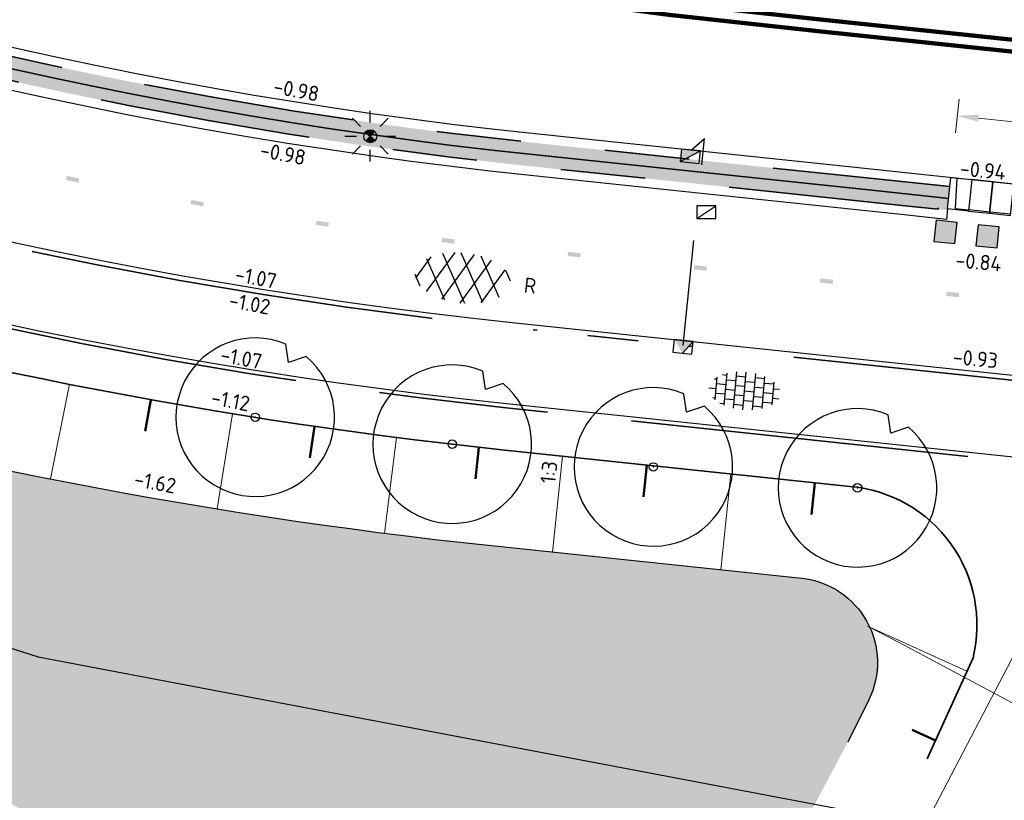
# Model space of a CAD drawing. Header units: metres. Extents: x -1 to 222837, y -2 to 853657.
# Tile 75 of 224: x 110745 to 110769, y 426760 to 426778. Entities that reach past the tile are written whole.
import ezdxf
from ezdxf.enums import TextEntityAlignment as Align

# ---------------------------------------------------------------- set-up
doc = ezdxf.new("R2010")
doc.units = ezdxf.units.M
doc.header["$XCLIPFRAME"] = 0
for name, pattern in [('1-1', [20, 10, -10]), ('RI-HWA_KOLKAANSLUITING', [4.3, 2.5, -1.8]), ('VH-AMSTELBAND', [30, 16, -4, 0, -2, 2, -2, 0, -4]), ('VH-OPSLUITBAND_100X200', [16, 8, -2, 4, -2]), ('VH-TROTTOIRBAND_130-150', [15, 5, -2, 2, -2, 2, -2])]:
    doc.linetypes.add(name, pattern=pattern)
doc.layers.add('A- Bestaand water', color=7, linetype='Continuous', true_color=0x5cadff)
for name, color, linetype in [('A-Maatvoering', 30, 'Continuous'), ('GreenToColour', 30, 'Continuous'), ('STEDIN BOVENGRONDS', 7, 'Continuous'), ('X-REF', 7, 'Continuous')]:
    doc.layers.add(name, color=color, linetype=linetype)
for name, color, linetype, lineweight in [('B-ALG', 8, 'Continuous', 5), ('B-GRS-WERKGRENS', 4, 'WERKGRENS', 25), ('B-OI-RI-GWA_KOLK-S', 30, 'Continuous', 30), ('B-WE-IE-TERREINAFSCHEIDING_KUNSTMATIG_HEKWERK-G', 22, 'IE-TERREINAFSCHEIDING-KUNSTMATIG', 13), ('Inritband', 200, 'Continuous', 25), ('N-GRN-BOOM', 70, 'Continuous', 25), ('N-GRN-BOOM @ 1', 70, 'Continuous', 25), ('N-WE-GR-BOS-A', 42, 'Continuous', 18), ('N-WE-GR-HAAG-G', 90, 'GR-HAAG1', 35), ('N-WE-GW-BERM-G', 90, 'Continuous', 35), ('N-WE-GW-TALUDARCERING_KORT-G', 90, 'Continuous', 50), ('N-WE-GW-TALUDARCERING_LANG-G', 90, 'Continuous', 18), ('N-WE-RI-HWA_KOLK-S', 150, 'Continuous', 25), ('N-WE-VH-KANTOPSLUITING_OPSLUITBAND_100X200-G VOETPAD', 150, 'VH-OPSLUITBAND_100X200', 35), ('N-WE-VH-KANTOPSLUITING_RWSBAND-G', 210, 'VH-TROTTOIRBAND_130-150', 35), ('N-WE-VH-KANTOPSLUITING_VOORKANT OB 100X200', 7, 'Continuous', 25), ('N-WE-VH-KANTOPSLUITING_VOORKANT RIJWIELPADBAND', 7, 'Continuous', 25), ('N-WE-VH-KANTOPSLUITING_VOORKANT RWS-BAND', 7, 'Continuous', 25), ('N-WE-VH-Trottoirband 150x170', 60, 'VH-AMSTELBAND', 35), ('N-WE-VH-VERHARDING_ASFALT-S', 7, 'Continuous', 25), ('N-WE-VH-VERHARDING_TEGEL-S', 7, 'Continuous', 25), ('N-WE-VW-MARKERING_DWARS-S', 7, 'Continuous', 25), ('N-WE-VW-MARKERING_LANGS-G', 7, 'Continuous', 35), ('N-WE-VW-MARKERING_LANGS_STREEP-G', 7, 'Continuous', 35), ('N-WTR-DAMWAND', 140, 'DAMWAND', 25), ('SLD-n-wm_wegmarkering', 7, 'Continuous', 25), ('X-XX-AL-HOOGTELABEL-T25', 7, 'Continuous', 25)]:
    doc.layers.add(name, color=color, linetype=linetype, lineweight=lineweight)
doc.layers.add('N-WE-RI-HWA_KOLKAANSLUITING-G', color=7, linetype='RI-HWA_KOLKAANSLUITING', lineweight=25, true_color=0x0078f0)
doc.styles.add('NLCS-ISO', font='NLCS-ISO.ttf')
doc.styles.add('NLCS-ISO-ANNOTATIEF-T25', font='NLCS-ISO.ttf', dxfattribs={"height": 2.5})
doc.styles.add('NLCS-ISO-M1000-T25', font='NLCS-ISO.ttf')
doc.linetypes.add('DAMWAND', pattern='A,2.2,-1,[132,ltypeshp.shx,S=0.5,R=0,X=-1,Y=0],3.2', length=6.4)
doc.linetypes.add('GR-HAAG1', pattern='A,6,[176,NLCS.shx,S=0.125,R=0,X=0,Y=0],-2', length=8)
doc.linetypes.add('IE-TERREINAFSCHEIDING-KUNSTMATIG', pattern='A,4,[82,NLCS.shx,S=0.75,R=90,X=0,Y=0],4,-2', length=10)
doc.linetypes.add('WERKGRENS', pattern='A,2.5,-1,[133,ltypeshp.shx,S=1,R=0,X=-1,Y=0],-1,2.5', length=7)
doc.dimstyles.new('NLCS-ANNOTATIEF-T25-PIJL', dxfattribs={"dimtxt": 2.5, "dimasz": 2.5, "dimexe": 2, "dimexo": 2, "dimgap": 0.7, "dimtad": 1, "dimzin": 0, "dimdsep": 46, "dimtxsty": 'NLCS-ISO-ANNOTATIEF-T25', "dimcen": 0, "dimdle": 2, "dimclrd": 256, "dimclre": 256, "dimclrt": 256, "dimadec": 5, "dimazin": 0, "dimtfac": 1, "dimtofl": 0, "dimtmove": 1, "dimatfit": 0, "dimfxl": 2, "dimfxlon": 1, "dimtfillclr": 254, "dimtolj": 1, "dimtzin": 0, "dimlwd": 18, "dimlwe": 18, "dimarcsym": 0})
picture_1 = doc.add_image_def('image1.ecw', size_in_pixel=(400001, 250001))
picture_2 = doc.add_image_def('image2.ecw', size_in_pixel=(120000, 80000))

# ---------------------------------------------------------------- blocks, each defined once
blk = doc.blocks.new('SVH-TEGEL_300X300_DUN_HALFST-SO')
for p, q in [((-4.5, -1.8), (-4.5, 1.8)), ((-3.7, 2.25), (-3, 2.25)), ((-3, -2.52), (-3, 2.52)), ((-1.5, -2.87), (-1.5, 2.87)), ((-1.5, 2.25), (0, 2.25)), ((0, -2.97), (0, 2.97)), ((1.5, -2.87), (1.5, 2.87)), ((1.5, 2.25), (3, 2.25)), ((3, -2.52), (3, 2.52)), ((4.5, -1.8), (4.5, 1.8)), ((-5.66, 0), (-4.5, 0)), ((-4.89, 1.5), (-4.5, 1.5)), ((-4.5, 0.75), (-3, 0.75)), ((-3, 1.5), (-1.5, 1.5)), ((-3, 0), (-1.5, 0)), ((-1.5, 0.75), (0, 0.75)), ((0, 1.5), (1.5, 1.5)), ((0, 0), (1.5, 0)), ((1.5, 0.75), (3, 0.75)), ((3, 1.5), (4.5, 1.5)), ((3, 0), (4.5, 0)), ((4.5, 0.75), (5.48, 0.75)), ((-4.89, -1.5), (-4.5, -1.5)), ((-4.5, -0.75), (-3, -0.75)), ((-3, -1.5), (-1.5, -1.5)), ((-1.5, -0.75), (0, -0.75)), ((0, -1.5), (1.5, -1.5)), ((1.5, -0.75), (3, -0.75)), ((3, -1.5), (4.5, -1.5)), ((4.5, -0.75), (5.48, -0.75)), ((-3.7, -2.25), (-3, -2.25)), ((-1.5, -2.25), (0, -2.25)), ((1.5, -2.25), (3, -2.25))]:
    blk.add_line(p, q)
at = {"style": 'NLCS-ISO'}
blk.add_attdef('FORMAAT', text='', height=1.8, dxfattribs=at).set_placement((-5.76, 0), align=Align.MIDDLE_RIGHT)
blk.add_attdef('KLEUR', text='', height=1.8, dxfattribs=at).set_placement((5.58, 0), align=Align.MIDDLE_LEFT)
at = {"style": 'NLCS-ISO', "flags": 1}
blk.add_attdef('FUNCTIE', text='', height=1.8, dxfattribs=at).set_placement((0.12, -3.58), align=Align.MIDDLE_CENTER)
blk = doc.blocks.new('SVH-ASFALT-SO')
at = {"ltscale": 0.1}
for p, q in [((-3.36, 2.17), (-1.83, 4.83)), ((-1.91, 0.69), (0.95, 5.64)), ((2.75, -0.22), (-0.47, 5.37)), ((0, 0), (3.27, 5.66)), ((4.87, 0.12), (1.65, 5.7)), ((2.18, -0.23), (5.32, 5.22)), ((6.7, 0.95), (4.04, 5.55)), ((0.36, -0.07), (-2.31, 4.55)), ((4.66, 0.07), (7.07, 4.25)), ((7.83, 2.99), (7.15, 4.18)), ((-2.72, 1.26), (-3.45, 2.54))]:
    blk.add_line(p, q, dxfattribs=at)
at = {"style": 'NLCS-ISO'}
blk.add_attdef('KLEUR', text='', height=1.8, dxfattribs=at).set_placement((9.49, 2.74), align=Align.MIDDLE_LEFT)
at = {"style": 'NLCS-ISO', "flags": 1}
blk.add_attdef('FUNCTIE', text='', height=1.8, dxfattribs=at).set_placement((0.12, -3.58), align=Align.MIDDLE_CENTER)
blk = doc.blocks.new('inritband zijkant')
at = {"layer": 'Inritband', "flags": 128}
blk.add_lwpolyline([(0, 0.75), (0, 0), (0.5, 0), (0.5, 0.75)], close=True, dxfattribs=at)
blk.add_lwpolyline([(0.144, 0), (0.18, 0.72), (0.5, 0.72)], dxfattribs=at)
blk = doc.blocks.new('N-SVW-MARKERING_DWARS_OVERSTEEK_BLOKSTREEP_050')
at = {"flags": 128}
blk.add_lwpolyline([(0, -0.25), (0.5, -0.25), (0.5, 0.25), (0, 0.25)], close=True, dxfattribs=at)
blk.add_solid([(0, 0.25), (0.5, 0.25), (0, -0.25), (0.5, -0.25)])
blk = doc.blocks.new('inritband tussenstuk')
at = {"layer": 'Inritband', "flags": 128}
blk.add_lwpolyline([(0, 0.75), (0, 0), (0.5, 0), (0.5, 0.75)], close=True, dxfattribs=at)
blk.add_lwpolyline([(0, 0.72), (0.5, 0.72)], dxfattribs=at)
blk = doc.blocks.new('30')
at = {"layer": 'SLD-n-wm_wegmarkering'}
blk.add_solid([(-0.15, -0.05), (-0.15, 0.05), (0.15, -0.05), (0.15, 0.05)], dxfattribs=at)
blk = doc.blocks.new('*U338')
at = {"layer": 'SLD-n-wm_wegmarkering'}
blk.add_blockref('30', (0.15, 0), dxfattribs=at)
blk = doc.blocks.new('*U339')
at = {"layer": 'SLD-n-wm_wegmarkering', "color": 0, "linetype": 'ByBlock', "lineweight": -2, "transparency": 16777216}
for p, rotation in [((110746.392, 426774.527), 348.257219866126), ((110749.337, 426773.957), 349.8305593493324), ((110752.297, 426773.468), 351.4038988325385), ((110755.269, 426773.06), 352.9772383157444), ((110758.251, 426772.729), 353.9884587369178), ((110761.234, 426772.415), 353.9884587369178), ((110764.218, 426772.101), 353.9884587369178), ((110767.201, 426771.787), 353.9884587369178)]:
    blk.add_blockref('*U338', p, dxfattribs=dict(at, rotation=rotation))
blk = doc.blocks.new('B-SRI-KOLK_TROTTOIR-SO')
at = {"color": 0}
blk.add_line((-1.125, 0), (1.125, 1.5), dxfattribs=at)
blk.add_3dface([(-1.125, 0), (1.125, 0), (1.125, 1.5), (-1.125, 1.5)], dxfattribs=at)
blk = doc.blocks.new('N-SRI-KOLK_TROTTOIR-SO')
blk.add_hatch(color=256).paths.add_polyline_path([(1.125, 1.5), (-1.125, 1.5), (-1.125, 0)])
blk.add_line((-1.125, 0), (1.125, 1.5))
at = {"flags": 128}
blk.add_lwpolyline([(-1.125, 0), (1.125, 0), (1.125, 1.5), (-1.125, 1.5)], close=True, dxfattribs=at)
blk = doc.blocks.new('TK in rijwielpadband')
at = {"layer": 'N-WE-RI-HWA_KOLK-S'}
blk.add_hatch(color=256, dxfattribs=at).paths.add_polyline_path([(2.25, 1.5), (0, 1.5), (1.125, 0)])
blk.add_line((1.125, 0), (2.25, 1.5), dxfattribs=at)
at = {"layer": 'N-WE-RI-HWA_KOLK-S', "flags": 128}
blk.add_lwpolyline([(0, 0), (2.25, 0), (2.25, 1.5), (0, 1.5)], close=True, dxfattribs=at)
blk = doc.blocks.new('*D475')
at = {"layer": 'A-Maatvoering', "linetype": 'Continuous', "lineweight": 18, "transparency": 16777216}
for p, q in [((110767.418, 426775.597), (110767.502, 426776.393)), ((110767.957, 426775.942), (110780.886, 426774.581)), ((110781.341, 426774.131), (110781.425, 426774.926))]:
    blk.add_line(p, q, dxfattribs=at)
at = {"layer": 'A-Maatvoering', "transparency": 16777216}
for points in [[(110767.966, 426776.025), (110767.949, 426775.859), (110767.46, 426775.995)], [(110780.895, 426774.664), (110780.877, 426774.498), (110781.383, 426774.529)]]:
    blk.add_solid(points, dxfattribs=at)
at = {"layer": 'Defpoints', "color": 0, "transparency": 16777216}
for p in [(110767.307, 426774.541), (110781.383, 426774.529), (110781.23, 426773.075)]:
    blk.add_point(p, dxfattribs=at)
at = {"layer": 'A-Maatvoering', "transparency": 16777216, "insert": (110774.463, 426775.649), "char_height": 0.5, "attachment_point": 5, "rotation": 353.9885, "style": 'NLCS-ISO-ANNOTATIEF-T25'}
blk.add_mtext('\\A1;14.00', dxfattribs=at)
blk = doc.blocks.new('Lichtmast hergebruik')
h = blk.add_hatch(color=256)
h.dxf.hatch_style = 1
h.paths.add_polyline_path([(-0.58, 0.5), (0, 0), (0.5, 0.58, 0.414214)])
h = blk.add_hatch(color=256)
h.dxf.hatch_style = 1
h.paths.add_polyline_path([(0.58, -0.5), (0, 0), (-0.5, -0.58, 0.414214)])
for p, q in [((0, 1.62), (0, 3)), ((-2.12, 2.12), (-1.15, 1.15)), ((1.15, 1.15), (2.12, 2.12)), ((-3, 0), (-1.62, 0)), ((-2.12, -2.12), (-1.15, -1.15)), ((1.15, -1.15), (2.12, -2.12)), ((1.62, 0), (3, 0)), ((0, -3), (0, -1.62))]:
    blk.add_line(p, q)
at = {"flags": 128}
for points in [[(-0.58, 0.5), (0.58, -0.5)], [(-0.5, -0.58), (0.5, 0.58)]]:
    blk.add_lwpolyline(points, dxfattribs=at)
blk.add_circle((0, 0), 0.77)
at = {"style": 'NLCS-ISO'}
blk.add_attdef('TYPE', text='', height=1.8, dxfattribs=at).set_placement((0, 3), align=Align.BOTTOM_CENTER)
blk = doc.blocks.new('*U2079')
at = {"flags": 128}
blk.add_lwpolyline([(4.824, 5.743), (3.151, 5.173), (2.888, 6.922, 13.158116)], format="xyb", close=True, dxfattribs=at)
blk.add_circle((0, 0), 0.4)
blk.add_point((0, 0))
blk = doc.blocks.new('*U2683')
at = {"layer": 'N-GRN-BOOM @ 1', "xscale": 0.25, "yscale": 0.25, "zscale": 0.25}
blk.add_blockref('*U2079', (110750.857, 426768.867), dxfattribs=at)
blk = doc.blocks.new('*U2684')
at = {"layer": 'N-GRN-BOOM @ 1', "xscale": 0.25, "yscale": 0.25, "zscale": 0.25}
blk.add_blockref('*U2079', (110755.516, 426768.23), dxfattribs=at)
blk = doc.blocks.new('*U2685')
at = {"layer": 'N-GRN-BOOM @ 1', "xscale": 0.25, "yscale": 0.25, "zscale": 0.25}
blk.add_blockref('*U2079', (110760.271, 426767.693), dxfattribs=at)
blk = doc.blocks.new('*U2686')
at = {"layer": 'N-GRN-BOOM @ 1', "xscale": 0.25, "yscale": 0.25, "zscale": 0.25}
blk.add_blockref('*U2079', (110765.1, 426767.197), dxfattribs=at)

msp = doc.modelspace()

# ---------------------------------------------------------------- hatches: boundary and pattern name
at = {"layer": 'A- Bestaand water', "transparency": 33554559}
h = msp.add_hatch(color=256, dxfattribs=at)
edge = h.paths.add_edge_path()
edge.add_arc((110765.2002, 426862.6583), 100, 239.045426, 242.299992)
edge.add_line((110718.716, 426774.1189), (110720.9104, 426772.9668))
edge.add_line((110720.9104, 426772.9668), (110724.921, 426770.8707))
edge.add_line((110724.921, 426770.8707), (110724.6853, 426770.4214))
edge.add_line((110724.6853, 426770.4214), (110754.3944, 426754.8385))
edge.add_arc((110753.1619, 426752.3244), 2.8, -27.65739, 63.88391, ccw=False)
edge.add_line((110755.642, 426751.0247), (110756.3842, 426750.5799))
edge.add_line((110756.3842, 426750.5799), (110751.711, 426741.3861))
edge.add_line((110751.711, 426741.3861), (110753.7447, 426740.2381))
edge.add_line((110753.7447, 426740.2381), (110758.7886, 426749.732))
edge.add_line((110758.7886, 426749.732), (110764.8705, 426761.184))
edge.add_line((110764.8705, 426761.184), (110765.364, 426762.1838))
edge.add_arc((110763.5706, 426763.0691), 2, 333.72657, 443.98846)
edge.add_line((110763.7801, 426765.0581), (110756.62, 426765.8121))
edge.add_arc((110768.6277, 426881.4944), 116.3038, 242.771598, 264.073941, ccw=False)
edge.add_arc((110714.9567, 426777.1891), 1, 62.77142, 156.43412)
edge.add_line((110714.0401, 426777.5889), (110713.7643, 426776.9007))
at = {"layer": 'GreenToColour', "transparency": 33554559}
h = msp.add_hatch(dxfattribs=at)
h.set_pattern_fill('AGR-PLANTGATVERBETERING_02', color=256, style=0, pattern_type=2)
h.set_pattern_definition([(128.98845873, (22218.36867, 85391.87407), (-0.19431817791, -0.15729095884), []), (38.98845873, (22218.38543, 85392.0332), (-0.15729095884, 0.19431817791), [0.09, -0.16])])
edge = h.paths.add_edge_path()
edge.add_line((110726.2001, 426792.1871), (110725.381, 426792.6265))
edge.add_line((110725.381, 426792.6265), (110725.3484, 426792.5858))
edge.add_arc((110777.3242, 426902.4914), 121.576, 244.689955, 245.133132)
h.paths.add_polyline_path([(110816.7147, 426778.351), (110816.4797, 426776.1198), (110831.5943, 426774.5281), (110831.6492, 426775.0533), (110833.468, 426777.2457)])
at = {"layer": 'N-WE-GR-BOS-A', "transparency": 33554559}
h = msp.add_hatch(dxfattribs=at)
h.set_pattern_fill('AGR-BOSPLANTSOEN', color=102, scale=0.2, style=0, pattern_type=2)
h.set_pattern_definition([(0, (614.03893, 130.03469), (0.2, 0.2), [0.24, -0.16]), (90, (614.1589, 129.9547), (-0.8, 5e-17), [0.16, -0.24]), (90, (614.3589, 130.1547), (-0.8, 5e-17), [0.16, -0.24]), (90, (614.5589, 129.9947), (-0.8, 5e-17), [0.08, -0.32]), (90, (614.7589, 130.1947), (-0.8, 5e-17), [0.08, -0.32])])
edge = h.paths.add_edge_path()
edge.add_line((110701.7048, 426798.3604), (110697.1381, 426802.0367))
edge.add_line((110697.1381, 426802.0367), (110696.7716, 426801.4989))
edge.add_arc((110667.6604, 426760.5771), 50.22, 51.1653, 54.57249, ccw=False)
edge.add_line((110699.1522, 426799.6964), (110701.3536, 426797.9242))
edge.add_arc((110768.6263, 426881.4909), 107.28, 231.165298, 263.988459)
edge.add_line((110757.391, 426774.8008), (110765.478, 426773.9492))
edge.add_line((110765.478, 426773.9492), (110767.2254, 426773.7652))
edge.add_line((110767.2254, 426773.7652), (110767.2841, 426774.3221))
edge.add_line((110767.2841, 426774.3221), (110765.4681, 426774.5133))
edge.add_line((110765.4681, 426774.5133), (110757.4497, 426775.3577))
edge.add_arc((110768.6263, 426881.4909), 106.72, 231.165298, 263.988459, ccw=False)
h = msp.add_hatch(dxfattribs=at)
h.set_pattern_fill('AGR-BOSPLANTSOEN', color=102, scale=0.2, style=0, pattern_type=2)
h.set_pattern_definition([(0, (-0.75, 0), (0.2, 0.2), [0.24, -0.16]), (90, (-0.63, -0.08), (-0.8, 5e-17), [0.16, -0.24]), (90, (-0.43, 0.12), (-0.8, 5e-17), [0.16, -0.24]), (90, (-0.23, -0.04), (-0.8, 5e-17), [0.08, -0.32]), (90, (-0.03, 0.16), (-0.8, 5e-17), [0.08, -0.32])])
edge = h.paths.add_edge_path()
edge.add_line((110726.2001, 426792.1871), (110725.381, 426792.6265))
edge.add_line((110725.381, 426792.6265), (110725.3484, 426792.5858))
edge.add_arc((110777.3242, 426902.4914), 121.576, 244.689955, 245.133132)
edge = h.paths.add_edge_path()
edge.add_line((110816.4797, 426776.1198), (110816.7147, 426778.351))
edge.add_line((110816.7147, 426778.351), (110801.056, 426779.384))
edge.add_line((110801.056, 426779.384), (110791.095, 426780.424))
edge.add_line((110791.095, 426780.424), (110783.176, 426781.286))
edge.add_line((110783.176, 426781.286), (110772.729, 426782.362))
edge.add_line((110772.729, 426782.362), (110760.827, 426783.63))
edge.add_line((110760.827, 426783.63), (110758.371, 426783.888))
edge.add_line((110758.371, 426783.888), (110758.2484, 426783.9074))
edge.add_line((110758.2484, 426783.9074), (110758.1261, 426783.9284))
edge.add_line((110758.1261, 426783.9284), (110758.004, 426783.951))
edge.add_line((110758.004, 426783.951), (110757.883, 426783.9751))
edge.add_line((110757.883, 426783.9751), (110757.7623, 426784.0007))
edge.add_line((110757.7623, 426784.0007), (110757.642, 426784.028))
edge.add_line((110757.642, 426784.028), (110754.73, 426784.847))
edge.add_line((110754.73, 426784.847), (110754.6073, 426784.8873))
edge.add_line((110754.6073, 426784.8873), (110754.4836, 426784.9243))
edge.add_line((110754.4836, 426784.9243), (110754.359, 426784.958))
edge.add_line((110754.359, 426784.958), (110754.2331, 426784.9884))
edge.add_line((110754.2331, 426784.9884), (110754.1064, 426785.0154))
edge.add_line((110754.1064, 426785.0154), (110753.979, 426785.039))
edge.add_line((110753.979, 426785.039), (110748.569, 426785.612))
edge.add_line((110748.569, 426785.612), (110743.054, 426786.268))
edge.add_line((110743.054, 426786.268), (110739.3438, 426787.0999))
edge.add_line((110739.3438, 426787.0999), (110737.2548, 426787.7083))
edge.add_arc((110777.3242, 426902.4914), 121.576, 250.756537, 264.002157)
edge.add_line((110764.6206, 426781.581), (110816.4797, 426776.1198))

# ---------------------------------------------------------------- linework, layer by layer
at = {"layer": 'B-ALG', "flags": 128}
msp.add_lwpolyline([(110770.618, 426766.732), (110763.6376, 426753.3653), (110758.892, 426744.278), (110762.579, 426742.147), (110764.025, 426744.834), (110764.785, 426744.263), (110766.646, 426746.742), (110769.564, 426741.354)], dxfattribs=at)
at = {"layer": 'B-GRS-WERKGRENS', "flags": 128}
msp.add_lwpolyline([(110696.0424, 426984.6552), (110683.8611, 426993.0575), (110681.5434, 426989.648), (110647.8047, 426943.6556), (110640.0829, 426933.4366), (110631.1128, 426920.9005, 0.1052077), (110625.3199, 426903.2705), (110623.1195, 426903.1135), (110622.8302, 426899.1404), (110622.8257, 426889.069), (110624.314, 426881.9131), (110619.9478, 426879.8593), (110610.3848, 426873.2075), (110605.3942, 426863.2003), (110609.4478, 426861.4866), (110615.1856, 426858.5041), (110624.3283, 426850.7908), (110624.9802, 426851.6022), (110633.8741, 426844.4563), (110643.0504, 426836.1435), (110655.3674, 426823.3669), (110656.8702, 426821.845), (110655.5569, 426820.1319), (110651.9971, 426815.8251), (110661.0857, 426808.031), (110673.7143, 426797.8916), (110678.9933, 426800.935), (110682.0087, 426797.6368), (110681.3441, 426795.8887), (110682.3406, 426793.9995), (110688.6092, 426792.8127), (110694.4162, 426788.3905), (110707.3498, 426779.7534), (110715.9972, 426773.9651), (110732.7151, 426767.339), (110745.7247, 426763.2028), (110771.1914, 426758.373, 0.0609615), (110771.6742, 426758.3185), (110776.6174, 426758.3652, 0.2032449), (110778.0492, 426758.9882), (110779.3918, 426760.4028), (110780.9873, 426760.4434), (110817.1705, 426756.6066), (110816.6589, 426751.3461), (110815.9469, 426746.519), (110856.8361, 426742.5539), (110868.464, 426743.0015), (110903.6966, 426739.1644), (110904.3848, 426743.7349), (110908.755, 426743.0671), (110933.5332, 426740.8075), (110948.0408, 426738.8473), (110947.4256, 426740.8728), (110946.1413, 426744.2355), (110945.7955, 426745.6803), (110945.6322, 426748.1471), (110946.284, 426749.2657), (110950.55, 426751.1074), (110955.1425, 426754.8833), (110957.03, 426770.6443, -0.1858071), (110962.3439, 426783.753), (110989.6664, 426800.1273), (111094.2752, 426788.8928), (111096.9393, 426786.2536), (111113.387, 426770.3931), (111118.0944, 426765.9923), (111122.4936, 426760.6996), (111125.9314, 426762.8446), (111132.5526, 426748.3003), (111130.756, 426746.1019), (111135.8274, 426730.5828), (111138.6736, 426726.3465), (111145.5036, 426725.3036), (111154.9471, 426706.8249), (111165.7603, 426690.152), (111168.851, 426684.8194, -0.4623624), (111168.5963, 426684.1014), (111167.0071, 426683.4965, 0.420484), (111166.7216, 426682.8413), (111168.1987, 426679.1971, 0.4081062), (111168.8402, 426678.9177), (111171.0563, 426679.7624, -0.3865109), (111171.6824, 426679.5171), (111181.5181, 426659.6501, -0.0508334), (111182.4436, 426652.4704), (111182.0314, 426643.923, 0.1424738), (111183.8712, 426635.0932), (111183.4465, 426634.9245, 0.4355486), (111183.181, 426634.2421), (111186.4656, 426627.4501, 0.391009), (111187.0968, 426627.2017), (111187.7695, 426627.4631, -0.6217047), (111188.6778, 426626.8695), (111191.3536, 426623.2086), (111193.4941, 426621.7053, 0.0312453), (111201.9852, 426616.7325), (111203.0999, 426614.7511), (111204.682, 426609.1244), (111214.9386, 426601.3343), (111217.1204, 426598.7395), (111225.8995, 426589.0359), (111234.1322, 426582.7269), (111239.4891, 426579.6722), (111245.6835, 426577.3486), (111253.4749, 426571.9169), (111263.6, 426564.0526), (111282.5854, 426548.9024), (111301.6692, 426532.7467, 0.3053725), (111302.2245, 426532.6856), (111306.0353, 426534.6841, -0.2980823), (111306.5802, 426534.6315), (111324.4609, 426520.2968), (111328.5947, 426517.3176), (111334.5617, 426512.1897), (111347.6676, 426496.9046), (111348.8032, 426495.5161), (111350.8304, 426490.6816), (111350.3674, 426489.5288), (111350.1567, 426488.113), (111358.3017, 426484.7489), (111354.8474, 426480.6644), (111368.3123, 426468.1831), (111377.3553, 426476.996, 0.1363374), (111383.9435, 426482.7516), (111385.2075, 426486.335, 0.1290898), (111392.5323, 426491.085), (111402.9598, 426500.6813), (111414.8163, 426512.1936), (111417.8476, 426515.9853), (111419.2589, 426514.9338), (111421.3759, 426518.0123), (111420.2224, 426518.9196), (111422.81, 426522.1924), (111426.863, 426530.0682, 0.0350706), (111434.8335, 426544.8206), (111439.2413, 426554.0134, -0.0523081), (111448.8827, 426568.1194, -0.040521), (111456.7487, 426576.4924, -0.0466952), (111473.4248, 426590.6198), (111485.5951, 426597.7662, -0.0126767), (111492.9285, 426600.958), (111508.0649, 426606.5204, 0.4105065), (111508.3639, 426607.1562), (111505.5678, 426615.0734, 0.4168207), (111504.9257, 426615.3769, 0.0905865), (111453.5553, 426585.3427, 0.0753554), (111438.7111, 426569.8858), (111431.5958, 426575.2906), (111449.9864, 426597.6332, -0.0167918), (111466.0879, 426610.5482, -0.0557367), (111491.1449, 426625.909), (111496.7623, 426628.282), (111500.0134, 426627.408), (111496.8382, 426635.2441, 0.4365131), (111496.1526, 426635.5043), (111483.8851, 426629.4186), (111469.1011, 426620.6492), (111459.7603, 426613.6987), (111449.6345, 426605.6254), (111441.1156, 426596.9369), (111429.1984, 426582.1603), (111431.0516, 426580.4575), (111406.3855, 426549.5491), (111397.0353, 426537.6586), (111395.2825, 426538.9636), (111392.9955, 426535.9501), (111394.7182, 426534.652), (111385.0563, 426522.0908), (111383.9989, 426523.6376), (111382.3412, 426528.1461), (111377.4375, 426522.2271), (111374.2352, 426518.6692), (111371.5931, 426517.349), (111368.7588, 426516.8835, -0.1652702), (111368.4414, 426516.9363), (111351.2649, 426526.1508), (111324.3951, 426546.666, -0.3657024), (111324.2558, 426547.2959), (111327.3573, 426553.7283), (111318.6307, 426557.5297), (111316.993, 426553.8053, -0.292044), (111316.5453, 426553.5067), (111315.0912, 426553.4777, -0.1776704), (111314.7655, 426553.5899), (111310.1408, 426557.3558), (111311.2887, 426558.5858), (111304.2587, 426562.7405), (111301.5045, 426560.4492), (111295.9509, 426564.4743), (111281.0543, 426575.6912), (111258.9288, 426592.957), (111249.3591, 426601.8548, -0.343865), (111248.8513, 426603.8594), (111251.0811, 426609.1697), (111244.5637, 426612.1342), (111243.3013, 426609.3809, -0.38751), (111240.247, 426608.7097), (111235.9586, 426611.3734), (111222.8523, 426621.7349, -0.1019607), (111210.3565, 426637.5663), (111200.0165, 426658.1073), (111201.4139, 426658.6408), (111199.3001, 426663.2598), (111197.9906, 426662.7333), (111191.4076, 426676.6319), (111174.4849, 426716.3816), (111175.4097, 426716.7231), (111171.0205, 426729.4174), (111175.0412, 426731.185), (111170.1325, 426742.3426), (111166.2238, 426740.4392, -0.410464), (111165.5682, 426740.6918), (111138.6135, 426800.3934), (111133.3697, 426808.996), (111125.2446, 426812.7715), (111122.0804, 426814.7113), (111120.4075, 426811.7274), (111112.4651, 426815.0539), (111113.977, 426818.0228), (111102.5934, 426823.5257), (111102.2145, 426825.6444), (111101.5386, 426826.104), (111098.4509, 426820.0386), (111098.1228, 426816.7559, -0.4783147), (111097.1304, 426815.9869), (111079.7528, 426814.8965), (111037.4827, 426818.9619), (111036.1483, 426820.676), (111025.3219, 426821.8651, -0.5882687), (111024.7204, 426822.5699), (111025.1154, 426826.7463), (111011.1397, 426828.3732), (111010.5098, 426823.377), (110975.0569, 426827.1641, -0.4227405), (110973.7842, 426826.145), (110972.2564, 426826.4378), (110959.5596, 426833.3734), (110958.1603, 426830.409), (110957.3954, 426829.099), (110954.2397, 426830.6759, 0.4177603), (110954.0263, 426831.7812), (110953.0451, 426832.2923), (110947.7288, 426821.8867, 0.3948319), (110948.0794, 426820.5624), (110946.5009, 426817.2404, 0.3462481), (110946.8876, 426815.8708), (110948.0794, 426815.2823), (110932.6313, 426785.3128), (110928.0532, 426787.6811), (110926.0816, 426783.9946), (110917.98, 426788.1352), (110915.9109, 426784.42), (110924.7467, 426780.0296), (110923.0733, 426776.8554, -0.3567778), (110920.2972, 426775.4672), (110916.1875, 426776.0072), (110915.9141, 426771.5714), (110913.7365, 426768.8555), (110905.8767, 426769.8295), (110900.4014, 426769.4949), (110863.1263, 426773.5086), (110863.2476, 426775.3474), (110848.047, 426776.8987), (110848.3121, 426779.5808), (110834.4844, 426781.2506), (110832.1514, 426778.2107), (110815.8574, 426780.0038), (110815.8584, 426779.1503), (110801.2397, 426780.3392), (110782.6093, 426782.222), (110759.4143, 426784.7077), (110754.5988, 426785.9779), (110742.745, 426787.1149, -0.0827147), (110722.469, 426795.3305), (110715.9744, 426799.6762), (110697.6211, 426814.5447), (110698.7305, 426815.8539), (110693.1992, 426820.2996), (110694.4011, 426821.1956), (110690.4312, 426824.4068), (110689.2759, 426823.1938), (110680.9801, 426829.6825), (110667.8024, 426840.4947), (110648.298, 426856.8491), (110644.9707, 426860.4465), (110640.9767, 426865.7977, -0.1510224), (110633.0251, 426899.4367), (110633.3008, 426902.589), (110632.0835, 426902.7381, -0.0338708), (110634.6762, 426913.6872, -0.0642324), (110643.7421, 426928.4733), (110681.0035, 426978.4881), (110692.6868, 426980.9045)], format="xyb", close=True, dxfattribs=at)
at = {"layer": 'B-WE-IE-TERREINAFSCHEIDING_KUNSTMATIG_HEKWERK-G', "elevation": -1.758, "flags": 128}
msp.add_lwpolyline([(110775.106, 426764.002), (110772.883, 426759.877), (110771.636, 426760.577), (110766.081, 426763.539), (110765.338, 426763.927)], dxfattribs=at)
at = {"layer": 'N-WE-GR-HAAG-G', "flags": 128}
msp.add_lwpolyline([(110696.2604, 426802.3831), (110696.9627, 426801.8185), (110701.5292, 426798.1423, 0.1442054), (110757.4203, 426775.0793), (110765.4388, 426774.2349), (110767.2547, 426774.0436)], format="xyb", dxfattribs=at)
at = {"layer": 'N-WE-GW-BERM-G', "ltscale": 0.6, "flags": 128}
msp.add_lwpolyline([(110685.9843, 426798.4103, -0.31357), (110688.3042, 426798.8439, -0.0457995), (110694.9257, 426794.4462), (110697.1271, 426792.674, 0.0466549), (110714.8339, 426780.9576, 0.0968985), (110756.6851, 426768.0979), (110764.9206, 426767.2306, -0.4597786), (110767.8306, 426763.1777), (110766.7488, 426760.7913)], format="xyb", dxfattribs=at)
at = {"layer": 'N-WE-GW-TALUDARCERING_KORT-G'}
for p, q in [((110748.254, 426768.541), (110748.3875, 426769.2815)), ((110752.15, 426767.9073), (110752.2581, 426768.6519)), ((110756.0656, 426767.4079), (110756.1479, 426768.1557)), ((110760.0363, 426766.9884), (110760.1151, 426767.7367)), ((110764.0142, 426766.5691), (110764.093, 426767.3178)), ((110766.3891, 426761.4714), (110766.9432, 426761.2202))]:
    msp.add_line(p, q, dxfattribs=at)
at = {"layer": 'N-WE-GW-TALUDARCERING_LANG-G'}
for p, q in [((110746.0177, 426767.4096), (110746.461, 426769.6461)), ((110749.954, 426766.6996), (110750.3201, 426768.95)), ((110753.9124, 426766.1254), (110754.2009, 426768.3871)), ((110757.8873, 426765.6787), (110758.1261, 426767.9461)), ((110761.8653, 426765.2598), (110762.1041, 426767.5272)), ((110765.3898, 426763.9003), (110767.6862, 426762.8592))]:
    msp.add_line(p, q, dxfattribs=at)
at = {"layer": 'N-WE-RI-HWA_KOLKAANSLUITING-G', "flags": 128}
for points in [[(110760.9778, 426770.5619), (110761.4782, 426775.464)], [(110761.1629, 426775.1879), (110761.4782, 426775.464)]]:
    msp.add_lwpolyline(points, dxfattribs=at)
at = {"layer": 'N-WE-VH-KANTOPSLUITING_OPSLUITBAND_100X200-G VOETPAD', "flags": 128}
msp.add_lwpolyline([(110674.0563, 426808.7925), (110682.3253, 426803.3521, 0.0170406), (110685.5918, 426801.4434), (110688.779, 426799.724, -0.0457995), (110695.5528, 426795.2252), (110697.7542, 426793.453, 0.1442054), (110756.7899, 426769.0924), (110818.4242, 426762.6018), (110819.8564, 426762.451, -0.049389), (110828.4413, 426760.6784), (110829.3317, 426760.4007), (110829.3832, 426760.3846, 0.0990195), (110843.8238, 426758.8639), (110844.2359, 426758.9021), (110844.806, 426758.955, -0.0509622), (110853.8679, 426758.8693), (110854.5107, 426758.8016), (110900.8679, 426753.9198), (110901.9969, 426753.8009, -0.0877468), (110916.8864, 426749.52), (110918.1372, 426748.908, 0.244109), (110934.2777, 426749.2928), (110934.8871, 426749.6279)], format="xyb", dxfattribs=at)
at = {"layer": 'N-WE-VH-KANTOPSLUITING_RWSBAND-G', "flags": 128}
msp.add_lwpolyline([(110767.0098, 426773.8181), (110767.0066, 426773.7882), (110766.2948, 426773.8632), (110765.478, 426773.9492), (110757.391, 426774.8008, -0.1442054), (110701.3536, 426797.9242), (110699.1522, 426799.6964, 0.0457995), (110691.5043, 426804.7758), (110688.3171, 426806.4952, -0.0168701), (110685.417, 426808.1884), (110684.176, 426808.9702, -0.4070214), (110684.0848, 426809.3505), (110684.1396, 426809.4424, -0.4117168), (110684.5214, 426809.5408), (110686.278, 426808.5138), (110687.6565, 426807.7236), (110689.4685, 426806.7085), (110691.2918, 426805.7135), (110693.126, 426804.739), (110694.9503, 426803.7957), (110697.1381, 426802.0367), (110701.7048, 426798.3604, 0.1442054), (110757.4497, 426775.3577), (110765.4681, 426774.5133), (110767.2841, 426774.3221)], format="xyb", dxfattribs=at)
at = {"layer": 'N-WE-VH-KANTOPSLUITING_VOORKANT OB 100X200', "flags": 128}
msp.add_lwpolyline([(110674.1113, 426808.876), (110682.3794, 426803.4361, 0.0170363), (110685.6393, 426801.5314), (110688.8265, 426799.812, -0.0457995), (110695.6155, 426795.3031), (110697.8169, 426793.5309, 0.1442054), (110756.8003, 426769.1918), (110818.4346, 426762.7013), (110819.8669, 426762.5504, -0.049389), (110828.471, 426760.7738), (110829.3615, 426760.4961), (110829.413, 426760.4801, 0.0990195), (110843.8145, 426758.9635), (110844.2267, 426759.0017), (110844.7968, 426759.0546, -0.0509605), (110853.8787, 426758.9687), (110854.5212, 426758.9011), (110900.8783, 426754.0193), (110902.0074, 426753.9004, -0.0877468), (110916.9303, 426749.6098), (110918.1812, 426748.9978, 0.244109), (110934.2296, 426749.3805), (110934.8605, 426749.7273)], format="xyb", dxfattribs=at)
at = {"layer": 'N-WE-VH-KANTOPSLUITING_VOORKANT RIJWIELPADBAND', "flags": 128}
msp.add_lwpolyline([(110675.1666, 426810.48), (110683.4193, 426805.0502, 0.0169515), (110686.5509, 426803.2212), (110689.7381, 426801.5018, -0.0457995), (110696.8195, 426796.7987), (110699.0209, 426795.0265, 0.1442054), (110757.0014, 426771.1013), (110818.6357, 426764.6107)], format="xyb", dxfattribs=at)
at = {"layer": 'N-WE-VH-KANTOPSLUITING_VOORKANT RWS-BAND', "flags": 128}
for points in [[(110701.8427, 426798.5318, 0.1442054), (110757.4727, 426775.5765), (110765.4911, 426774.7321), (110766.3764, 426774.6389), (110782.7003, 426772.9199)], [(110767.2286, 426773.795), (110767.2024, 426773.5464), (110766.2717, 426773.6444), (110765.455, 426773.7304), (110757.368, 426774.582, -0.1442054), (110701.2157, 426797.7528)]]:
    msp.add_lwpolyline(points, format="xyb", dxfattribs=at)
at = {"layer": 'N-WE-VH-Trottoirband 150x170', "ltscale": 0.6, "flags": 128}
msp.add_lwpolyline([(110934.4124, 426751.5351), (110933.3623, 426750.9578, -0.244109), (110918.9722, 426750.6146), (110917.7213, 426751.2266, 0.0877468), (110902.1959, 426755.6905), (110901.0668, 426755.8094), (110854.7097, 426760.6912), (110854.0729, 426760.7582, 0.0509293), (110844.6308, 426760.8469), (110844.0605, 426760.794), (110843.6483, 426760.7558, -0.0990195), (110829.9489, 426762.1984), (110829.8974, 426762.2145), (110829.007, 426762.4922, 0.049389), (110820.0554, 426764.3405), (110818.6231, 426764.4914), (110777.0715, 426768.8671), (110769.6127, 426769.6525), (110756.9888, 426770.9819, -0.1442054), (110698.9457, 426794.933), (110696.7442, 426796.7052, 0.0457995), (110689.6811, 426801.3962), (110686.4939, 426803.1156, -0.0169569), (110683.3543, 426804.9494), (110682.5225, 426805.4966)], format="xyb", dxfattribs=at)
at = {"layer": 'N-WE-VW-MARKERING_LANGS-G', "linetype": '1-1', "ltscale": 0.5, "const_width": 0.1, "flags": 128}
for points in [[(110766.5308, 426778.0314), (110773.9869, 426777.2462), (110782.6791, 426776.3308)], [(110766.5015, 426777.7529), (110773.9576, 426776.9677), (110782.6498, 426776.0524)]]:
    msp.add_lwpolyline(points, dxfattribs=at)
at = {"layer": 'N-WE-VW-MARKERING_LANGS_STREEP-G', "const_width": 0.1, "flags": 128}
for points in [[(110697.8253, 426806.0099), (110704.0433, 426801.2316), (110704.6884, 426800.7524), (110705.8562, 426799.8848), (110707.9507, 426798.3783, 0.0131439), (110712.5376, 426795.3406, 0.016104), (110718.8471, 426791.6582, 0.0562087), (110742.3078, 426782.1944, 0.0043442), (110744.202, 426781.6856), (110744.2593, 426781.671), (110745.2288, 426781.4249), (110745.3064, 426781.4052, 0.0187385), (110753.5847, 426779.674, 0.0163707), (110764.2427, 426778.2723), (110765.0324, 426778.1892), (110765.4744, 426778.1426), (110766.5308, 426778.0314)], [(110697.6468, 426805.794), (110703.8745, 426801.0082), (110704.5214, 426800.5276), (110705.691, 426799.6588), (110707.7886, 426798.15, 0.0131474), (110712.389, 426795.1033, 0.0161034), (110718.7139, 426791.4119, 0.0562087), (110742.2328, 426781.9246, 0.0043448), (110744.1319, 426781.4145), (110744.1912, 426781.3995), (110745.1151, 426781.1649), (110745.2386, 426781.1335, 0.0187406), (110753.5384, 426779.3979, 0.0163703), (110764.2143, 426777.9938), (110764.9718, 426777.914), (110765.445, 426777.8642), (110766.5015, 426777.7529)]]:
    msp.add_lwpolyline(points, format="xyb", dxfattribs=at)
at = {"layer": 'N-WTR-DAMWAND', "flags": 128}
msp.add_lwpolyline([(110713.7447, 426776.9116), (110714.0401, 426777.5889, -0.4330635), (110715.4142, 426778.0783, 0.0928422), (110756.4464, 426765.8304), (110763.7801, 426765.0581, -0.5220203), (110765.364, 426762.1838), (110764.8705, 426761.184)], format="xyb", dxfattribs=at)

# ---------------------------------------------------------------- block references
at = {"layer": 'B-OI-RI-GWA_KOLK-S', "xscale": 0.1999999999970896, "yscale": 0.1999999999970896, "zscale": 0.1999999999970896}
msp.add_blockref('B-SRI-KOLK_TROTTOIR-SO', (110761.521, 426773.568, -1.052), dxfattribs=at)
msp.add_blockref('B-SRI-KOLK_TROTTOIR-SO', (110761.521, 426773.568, -1.052), dxfattribs=at)
at = {"layer": 'Inritband', "xscale": -1, "rotation": 173.9884587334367}
msp.add_blockref('inritband zijkant', (110767.3071, 426774.5409), dxfattribs=at)
at = {"layer": 'Inritband', "rotation": 173.9884587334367}
for p in [(110768.3016, 426774.4362), (110768.7989, 426774.3838)]:
    msp.add_blockref('inritband tussenstuk', p, dxfattribs=at)
at = {"layer": 'N-GRN-BOOM'}
for name in ['*U2683', '*U2684', '*U2685', '*U2686']:
    msp.add_blockref(name, (0, 0), dxfattribs=at)
at = {"layer": 'N-WE-RI-HWA_KOLK-S', "xscale": 0.2, "yscale": 0.2, "zscale": 0.2, "rotation": 354.1434278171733}
msp.add_blockref('N-SRI-KOLK_TROTTOIR-SO', (110761.1322, 426774.8895), dxfattribs=at)
at = {"layer": 'N-WE-RI-HWA_KOLK-S', "color": 1, "xscale": 0.2, "yscale": 0.2, "zscale": 0.2, "rotation": 353.9884587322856}
msp.add_blockref('TK in rijwielpadband', (110760.7352, 426770.4064), dxfattribs=at)
at = {"layer": 'N-WE-VH-VERHARDING_ASFALT-S', "xscale": 0.2, "yscale": 0.2, "zscale": 0.2, "rotation": 353.711598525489}
msp.add_blockref('SVH-ASFALT-SO', (110755.2712, 426771.6605), dxfattribs=at).add_auto_attribs({'KLEUR': 'R'})
at = {"layer": 'N-WE-VH-VERHARDING_TEGEL-S', "xscale": 0.15, "yscale": 0.15, "zscale": 0.15, "rotation": 354.9637748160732}
msp.add_blockref('SVH-TEGEL_300X300_DUN_HALFST-SO', (110762.4294, 426769.4902), dxfattribs=at)
at = {"layer": 'N-WE-VW-MARKERING_DWARS-S', "rotation": 173.9884587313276}
for p in [(110767.4293, 426773.224), (110768.4238, 426773.1192)]:
    msp.add_blockref('N-SVW-MARKERING_DWARS_OVERSTEEK_BLOKSTREEP_050', p, dxfattribs=at)
at = {"layer": 'SLD-n-wm_wegmarkering'}
msp.add_blockref('*U339', (0, 0), dxfattribs=at)
at = {"layer": 'STEDIN BOVENGRONDS', "color": 1, "xscale": 0.2, "yscale": 0.2, "zscale": 0.2}
msp.add_blockref('Lichtmast hergebruik', (110753.5776, 426775.5135), dxfattribs=at)

# ---------------------------------------------------------------- texts
at = {"layer": 'X-XX-AL-HOOGTELABEL-T25', "char_height": 0.36, "attachment_point": 1, "style": 'NLCS-ISO-M1000-T25'}
for s, insert, rotation in [('\\pt0.72;-0.98', (110751.3304, 426776.8833), 349.28931), ('\\pt0.72;-0.98', (110751.0133, 426775.3777), 349.28931), ('\\pt0.72;-0.94', (110767.5414, 426774.9376), 354.66737), ('\\pt0.72;-0.84', (110767.4359, 426772.7704), 354.66737), ('\\pt0.72;-1.07', (110750.4231, 426772.4386), 349.28931), ('\\pt0.72;-1.02', (110750.2789, 426771.8242), 349.28931), ('\\pt0.72;-1.07', (110750.0761, 426770.5361), 349.28931), ('\\pt0.72;-0.93', (110767.373, 426770.4812), 354.66737), ('\\pt0.72;-1.12', (110749.8579, 426769.5239), 349.28931), ('\\pt0.72;1:3', (110757.5967, 426767.3252), 84.29594), ('\\pt0.72;-1.62', (110748.0382, 426767.5949), 349.28931)]:
    msp.add_mtext_dynamic_manual_height_columns(s, width=2.935624, gutter_width=2.5, heights=[0], dxfattribs=dict(at, insert=insert, rotation=rotation))

# ---------------------------------------------------------------- dimensions: what is measured, and where the dimension line sits
at = {"layer": 'A-Maatvoering'}
dim = msp.add_aligned_dim(p1=(110767.3071, 426774.5409, -0.13), p2=(110781.2301, 426773.0747, -0.13), distance=1.4619, dimstyle='NLCS-ANNOTATIEF-T25-PIJL', dxfattribs=at)
dim.commit()
dim.dimension.update_dxf_attribs({"geometry": '*D475', "text_midpoint": (110774.4626, 426775.6495, -0.13)})

# ---------------------------------------------------------------- pictures from other files: only their frames are drawn
at = {"layer": 'X-REF'}
image = msp.add_image(picture_1, insert=(100000.0001, 424999.9001), size_in_units=(40000, 25000.0375), dxfattribs=at)
image.set_boundary_path([(93497.8255, 208977.5368), (156894.5073, 250000.5)])
image = msp.add_image(picture_2, insert=(109499.5231, 424999.9595), size_in_units=(6001.8618, 4001.2412), dxfattribs=at)
image.dxf.flags = 7

doc.saveas('drawing.dxf')
